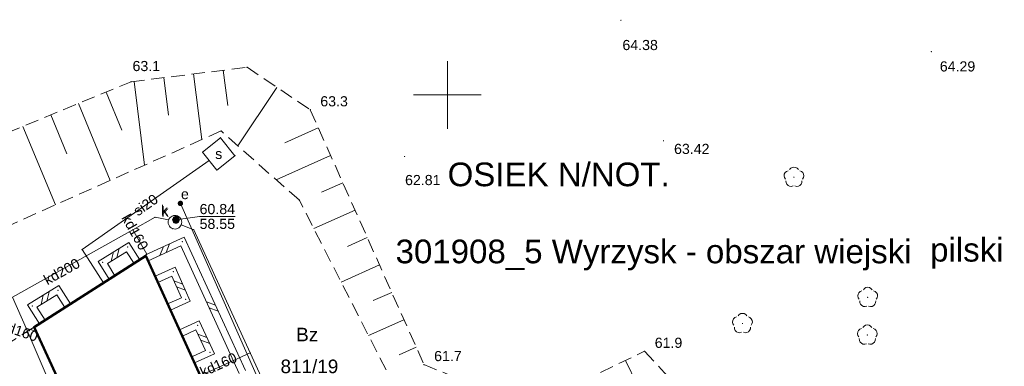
# Model space of a CAD drawing. Extents: x 6453267 to 6453477, y 5887877 to 5888047.
# Tile 4 of 8: x 6453318 to 6453391, y 5887930 to 5887956. Entities that reach past the tile are written whole.
import ezdxf
from ezdxf.enums import TextEntityAlignment as Align

# ---------------------------------------------------------------- set-up
doc = ezdxf.new("R2010")
doc.units = 0
doc.header["$PDSIZE"] = 0.75
for name, pattern in [('DWUKROPK4-3', [7, 4, -1, 0, -1, 0, -1]), ('KROPK3-2', [5, 3, -1, 0, -1]), ('PRZER2-1', [3, 2, -1]), ('PRZER3-2', [5, 3, -2])]:
    doc.linetypes.add(name, pattern=pattern)
doc.layers.get('0').update_dxf_attribs({"linetype": 'CONTINUOUS', "lineweight": 13})
for name, color, linetype, lineweight in [('GESBZO', 7, 'CONTINUOUS', 50), ('GESDZI_O', 7, 'CONTINUOUS', 18), ('GESJEW_O', 7, 'KROPK3-2', 35), ('GESJOB_O', 7, 'PRZER3-2', 35), ('GESJPO_O', 7, 'DWUKROPK4-3', 50), ('GESUZY_O', 7, 'CONTINUOUS', 18), ('GSLDSO', 7, 'CONTINUOUS', 18), ('GSPPRB', 7, 'CONTINUOUS', 18), ('GSPWPN', 7, 'CONTINUOUS', 13), ('GSPWPN_O', 7, 'CONTINUOUS', 13), ('GSPWPS', 7, 'CONTINUOUS', 13), ('GSPWPS_O', 7, 'CONTINUOUS', 13), ('GSSKOD', 7, 'PRZER2-1', 18), ('GSSZSN', 7, 'PRZER2-1', 18), ('GULSPR', 7, 'CONTINUOUS', 18), ('GULSPR_O', 7, 'CONTINUOUS', 18), ('GUPIWZ', 7, 'CONTINUOUS', 18), ('GUPIWZ_O', 7, 'CONTINUOUS', 18), ('GUPPRZ', 7, 'CONTINUOUS', 18), ('GUPPRZ_O', 7, 'CONTINUOUS', 18), ('GUSSUT', 7, 'CONTINUOUS', 18), ('GUSSUT_O', 7, 'CONTINUOUS', 18)]:
    doc.layers.add(name, color=color, linetype=linetype, lineweight=lineweight)
for name, color, linetype, lineweight, true_color in [('GSPRDL', 7, 'CONTINUOUS', 18, 0x008000), ('GULEPR', 1, 'CONTINUOUS', 18, 0xff0000), ('GULKPR', 7, 'CONTINUOUS', 18, 0x803300), ('GULKPR_O', 7, 'CONTINUOUS', 18, 0x803300), ('GUPEUT', 1, 'CONTINUOUS', 18, 0xff0000), ('GUPEUT_O', 1, 'CONTINUOUS', 18, 0xff0000), ('GUSKSD', 7, 'CONTINUOUS', 18, 0x803300), ('GUSKSD_O', 7, 'CONTINUOUS', 18, 0x803300)]:
    doc.layers.add(name, color=color, linetype=linetype, lineweight=lineweight, true_color=true_color)
doc.styles.add('GEO-INFO', font='arial.ttf')

# ---------------------------------------------------------------- blocks, each defined once
blk = doc.blocks.new('KOLO')
blk.add_hatch(color=0).paths.add_polyline_path([(-0.5, 0), (-0.482963, -0.12941), (-0.433013, -0.25), (-0.353553, -0.353553), (-0.25, -0.433013), (-0.12941, -0.482963), (0, -0.5), (0.12941, -0.482963), (0.25, -0.433013), (0.353553, -0.353553), (0.433013, -0.25), (0.482963, -0.12941), (0.5, 0), (0.482963, 0.12941), (0.433013, 0.25), (0.353553, 0.353553), (0.25, 0.433013), (0.12941, 0.482963), (0, 0.5), (-0.12941, 0.482963), (-0.25, 0.433013), (-0.353553, 0.353553), (-0.433013, 0.25), (-0.482963, 0.12941)])
blk = doc.blocks.new('SPDLP')
blk.add_hatch(color=0).paths.add_polyline_path([(0, -0.09), (0.027812, -0.085595), (0.052901, -0.072812), (0.072812, -0.052901), (0.085595, -0.027812), (0.09, 0), (0.085595, 0.027812), (0.072812, 0.052901), (0.052901, 0.072812), (0.027812, 0.085595), (0, 0.09), (-0.027812, 0.085595), (-0.052901, 0.072812), (-0.072812, 0.052901), (-0.085595, 0.027812), (-0.09, 0), (-0.085595, -0.027812), (-0.072812, -0.052901), (-0.052901, -0.072812), (-0.027812, -0.085595)])
at = {"color": 0}
for points in [[(-0.648554, 1.126667), (-0.481106, 1.325358), (-0.255912, 1.454989), (0, 1.5), (0.255912, 1.454989), (0.481106, 1.325358), (0.648554, 1.126667)], [(-1.271938, -0.268652), (-1.40916, -0.048001), (-1.462858, 0.20623), (-1.426585, 0.463525), (-1.304695, 0.693003), (-1.11182, 0.867117), (-0.871109, 0.964971)], [(0.871109, 0.964971), (1.11182, 0.867117), (1.304695, 0.693003), (1.426585, 0.463525), (1.462858, 0.20623), (1.40916, -0.048001), (1.271938, -0.268652)], [(-0.137547, -1.292703), (-0.389802, -1.355024), (-0.648184, -1.327532), (-0.881678, -1.213525), (-1.062258, -1.026689), (-1.168249, -0.78945), (-1.186929, -0.530282)], [(1.186929, -0.530282), (1.168249, -0.78945), (1.062258, -1.026689), (0.881678, -1.213525), (0.648184, -1.327532), (0.389802, -1.355024), (0.137547, -1.292703)]]:
    blk.add_lwpolyline(points, dxfattribs=at)
blk = doc.blocks.new('POINT')
at = {"color": 0}
blk.add_point((0, 0), dxfattribs=at)
blk = doc.blocks.new('OKRAG_PELNY')
at = {"true_color": 0xffffff}
blk.add_hatch(color=7, dxfattribs=at).paths.add_polyline_path([(-0.5, 0), (-0.482963, -0.12941), (-0.433013, -0.25), (-0.353553, -0.353553), (-0.25, -0.433013), (-0.12941, -0.482963), (0, -0.5), (0.12941, -0.482963), (0.25, -0.433013), (0.353553, -0.353553), (0.433013, -0.25), (0.482963, -0.12941), (0.5, 0), (0.482963, 0.12941), (0.433013, 0.25), (0.353553, 0.353553), (0.25, 0.433013), (0.12941, 0.482963), (0, 0.5), (-0.12941, 0.482963), (-0.25, 0.433013), (-0.353553, 0.353553), (-0.433013, 0.25), (-0.482963, 0.12941)])
at = {"color": 0}
blk.add_lwpolyline([(0, 0.5), (0.12941, 0.482963), (0.25, 0.433013), (0.353553, 0.353553), (0.433013, 0.25), (0.482963, 0.12941), (0.5, 0), (0.482963, -0.12941), (0.433013, -0.25), (0.353553, -0.353553), (0.25, -0.433013), (0.12941, -0.482963), (0, -0.5), (-0.12941, -0.482963), (-0.25, -0.433013), (-0.353553, -0.353553), (-0.433013, -0.25), (-0.482963, -0.12941), (-0.5, 0), (-0.482963, 0.12941), (-0.433013, 0.25), (-0.353553, 0.353553), (-0.25, 0.433013), (-0.12941, 0.482963)], close=True, dxfattribs=at)
blk = doc.blocks.new('PION_C')
at = {"color": 0}
blk.add_lwpolyline([(0, 0.5), (0, -0.5)], dxfattribs=at)
blk = doc.blocks.new('ODTN_1')
at = {"color": 0}
for points in [[(-1, -0.5), (0, 0.5)], [(0, -0.5), (1, 0.5)]]:
    blk.add_lwpolyline(points, dxfattribs=at)

msp = doc.modelspace()

# ---------------------------------------------------------------- linework, layer by layer
at = {"color": 7, "linetype": 'Continuous', "lineweight": 13, "elevation": 100, "flags": 128}
for points in [[(6453350, 5887947.5), (6453350, 5887952.5)], [(6453347.5, 5887950), (6453352.5, 5887950)]]:
    msp.add_lwpolyline(points, dxfattribs=at)
at = {"layer": 'GESBZO', "color": 7, "linetype": 'Continuous', "lineweight": 50, "elevation": 10.18}
msp.add_lwpolyline([(6453304.3, 5887922.86), (6453308.04, 5887925.56), (6453317.53, 5887912.36), (6453327.35, 5887916.84), (6453326.35, 5887917.78), (6453319.42, 5887932.84), (6453327.7, 5887938.1), (6453339.93, 5887911.2), (6453319.26, 5887901.84)], close=True, dxfattribs=at)
at = {"layer": 'GSLDSO', "color": 7, "linetype": 'Continuous', "lineweight": 18, "elevation": 10.18}
for points in [[(6453335.057, 5887929.634), (6453330.523, 5887939.501), (6453327.657, 5887938.198)], [(6453324.978, 5887936.378), (6453324.155, 5887937.701), (6453326.43, 5887939.103), (6453327.242, 5887937.813)], [(6453334.603, 5887929.426), (6453330.277, 5887938.839), (6453327.863, 5887937.742)], [(6453325.402, 5887936.642), (6453324.845, 5887937.539), (6453326.27, 5887938.417), (6453326.818, 5887937.547)], [(6453328.376, 5887936.607), (6453329.856, 5887937.282), (6453330.98, 5887934.765), (6453329.513, 5887934.102)], [(6453328.584, 5887936.153), (6453329.604, 5887936.618), (6453330.32, 5887935.015), (6453329.307, 5887934.558)], [(6453319.83, 5887933.095), (6453318.942, 5887934.479), (6453321.268, 5887935.912), (6453322.131, 5887934.565)], [(6453320.25, 5887933.365), (6453319.638, 5887934.321), (6453321.112, 5887935.228), (6453321.709, 5887934.295)], [(6453330.186, 5887932.638), (6453331.642, 5887933.3), (6453332.774, 5887930.865), (6453331.292, 5887930.202)], [(6453330.394, 5887932.182), (6453331.398, 5887932.64), (6453332.106, 5887931.115), (6453331.088, 5887930.658)]]:
    msp.add_lwpolyline(points, dxfattribs=at)
at = {"layer": 'GSPPRB', "color": 7, "linetype": 'Continuous', "lineweight": 18}
for p in [(6453335.18, 5887952.05, 10.28), (6453326.6, 5887950.98, 10.28), (6453339.85, 5887948.91, 10.28), (6453333.26, 5887947.34, 10.28), (6453333.21, 5887946.84, 10.28), (6453331.89, 5887945.78, 10.28), (6453332.376, 5887945.17, 10.28), (6453334.28, 5887945.51, 10.28), (6453332.95, 5887944.45, 10.28), (6453339.05, 5887942.22, 10.28), (6453330.25, 5887941.99, 10.28), (6453328.38, 5887940.96, 10.28), (6453329.38, 5887940.78, 10.28), (6453330.03, 5887941.06, 10.28), (6453326.74, 5887940.04, 10.28), (6453329.66, 5887940.13, 10.28), (6453330.31, 5887940.41, 10.28), (6453331.24, 5887940.04, 10.28), (6453322.98, 5887938.58, 10.28), (6453326.35, 5887938.76, 10.28), (6453330.4, 5887939.17, 10.28), (6453327.7, 5887938.1, 10.28), (6453327.76, 5887938.23, 10.28), (6453327.76, 5887937.97, 10.28), (6453324.5, 5887937.62, 10.28), (6453327.03, 5887937.68, 10.28), (6453325.19, 5887936.51, 10.28), (6453328.48, 5887936.38, 10.28), (6453329.73, 5887936.95, 10.28), (6453324.56, 5887936.11, 10.28), (6453321.19, 5887935.57, 10.28), (6453330.65, 5887934.89, 10.28), (6453319.29, 5887934.4, 10.28), (6453321.92, 5887934.43, 10.28), (6453329.41, 5887934.33, 10.28), (6453318.83, 5887932.77, 10.28), (6453319.42, 5887932.84, 10.28), (6453320.04, 5887933.23, 10.28), (6453331.52, 5887932.97, 10.28), (6453319.45, 5887932.56, 10.28), (6453330.29, 5887932.41, 10.28), (6453332.44, 5887930.99, 10.28), (6453335.42, 5887930.94, 10.28), (6453364.59, 5887931.06, 10.28), (6453331.19, 5887930.43, 10.28), (6453348.27, 5887930.08, 10.28)]:
    msp.add_point(p, dxfattribs=at)
at = {"layer": 'GSSKOD', "color": 7, "linetype": 'PRZER2-1', "lineweight": 18, "ltscale": 0.5, "elevation": 10.18}
msp.add_lwpolyline([(6453317.26, 5887931.48), (6453319.42, 5887932.84), (6453326.35, 5887917.78), (6453327.35, 5887916.84), (6453317.53, 5887912.36)], dxfattribs=at)
at = {"layer": 'GSSZSN', "color": 7, "linetype": 'PRZER2-1', "lineweight": 18, "ltscale": 0.5, "elevation": 10.06}
for points in [[(6453282.378, 5887931.761), (6453292.47, 5887936.89), (6453326.6, 5887950.98), (6453335.18, 5887952.05), (6453339.85, 5887948.91), (6453348.27, 5887930.08), (6453355.93, 5887926.89), (6453364.59, 5887931.06)], [(6453364.59, 5887931.06), (6453367.51, 5887927.9), (6453354.6, 5887922.48), (6453346.83, 5887927.01), (6453339.05, 5887942.22), (6453333.26, 5887947.34), (6453313.08, 5887938.35), (6453290.65, 5887930.97), (6453282.378, 5887927.247)]]:
    msp.add_lwpolyline(points, dxfattribs=at)
at = {"layer": 'GSSZSN', "color": 7, "linetype": 'Continuous', "lineweight": 18, "elevation": 10.06, "flags": 128}
for points in [[(6453333.424, 5887951.831), (6453333.749, 5887949.226)], [(6453326.821, 5887951.008), (6453327.593, 5887944.816)], [(6453329.022, 5887951.282), (6453329.367, 5887948.521)], [(6453331.223, 5887951.557), (6453331.829, 5887946.702)], [(6453324.756, 5887950.219), (6453325.918, 5887947.403)], [(6453337.393, 5887950.562), (6453334.494, 5887946.249)], [(6453322.705, 5887949.372), (6453325.054, 5887943.684)], [(6453320.655, 5887948.526), (6453321.841, 5887945.653)], [(6453318.605, 5887947.679), (6453321, 5887941.878)], [(6453340.453, 5887947.563), (6453337.98, 5887946.457)], [(6453341.358, 5887945.538), (6453337.333, 5887943.738)], [(6453342.263, 5887943.513), (6453340.687, 5887942.808)], [(6453343.169, 5887941.488), (6453340.122, 5887940.125)], [(6453344.074, 5887939.463), (6453342.604, 5887938.805)], [(6453344.98, 5887937.438), (6453342.145, 5887936.17)], [(6453345.885, 5887935.413), (6453344.521, 5887934.803)], [(6453346.791, 5887933.388), (6453344.168, 5887932.215)], [(6453347.696, 5887931.363), (6453346.438, 5887930.8)], [(6453363.176, 5887930.379), (6453364.037, 5887928.591)]]:
    msp.add_lwpolyline(points, dxfattribs=at)
at = {"layer": 'GULEPR', "color": 1, "linetype": 'Continuous', "lineweight": 18, "true_color": 0xff0000, "elevation": 10.14}
msp.add_lwpolyline([(6453343.05, 5887913.08), (6453330.25, 5887941.99)], dxfattribs=at)
at = {"layer": 'GULKPR', "color": 36, "linetype": 'Continuous', "lineweight": 18, "true_color": 0x803300, "elevation": 10.14}
for points in [[(6453325.11, 5887918.26), (6453321.94, 5887925.52), (6453318.83, 5887932.77), (6453317.82, 5887935.06), (6453326.74, 5887940.04), (6453328.38, 5887940.96), (6453329.38, 5887940.78)], [(6453327.76, 5887938.23), (6453326.74, 5887940.04)], [(6453345.03, 5887910.01), (6453338.28, 5887924.72), (6453335.42, 5887930.94), (6453331.24, 5887940.04), (6453330.31, 5887940.41)], [(6453319.45, 5887932.56), (6453318.83, 5887932.77)], [(6453331.87, 5887929.32), (6453335.42, 5887930.94)]]:
    msp.add_lwpolyline(points, dxfattribs=at)
at = {"layer": 'GULSPR', "color": 7, "linetype": 'Continuous', "lineweight": 18, "elevation": 10.14}
msp.add_lwpolyline([(6453332.376, 5887945.17), (6453322.98, 5887938.58), (6453324.56, 5887936.11)], dxfattribs=at)
at = {"layer": 'GUPPRZ_O', "color": 36, "linetype": 'Continuous', "lineweight": 9, "true_color": 0x803300, "elevation": 10.8, "flags": 128}
for points in [[(6453334.29, 5887941.023), (6453331.67, 5887941.023), (6453329.92, 5887940.78)], [(6453331.67, 5887941.023), (6453334.29, 5887941.023)]]:
    msp.add_lwpolyline(points, dxfattribs=at)
at = {"layer": 'GUSKSD', "color": 36, "linetype": 'Continuous', "lineweight": 18, "true_color": 0x803300, "elevation": 10.14}
msp.add_lwpolyline([(6453329.66, 5887940.13, -0.414214), (6453329.38, 5887940.78, -0.414214), (6453330.03, 5887941.06, -1)], format="xyb", close=True, dxfattribs=at)
at = {"layer": 'GUSSUT', "color": 7, "linetype": 'Continuous', "lineweight": 18, "elevation": 10.14}
msp.add_lwpolyline([(6453332.95, 5887944.45), (6453331.89, 5887945.78), (6453333.21, 5887946.84), (6453334.28, 5887945.51)], close=True, dxfattribs=at)

# ---------------------------------------------------------------- block references
at = {"layer": 'GSLDSO', "color": 7, "lineweight": 18, "xscale": 0.5, "yscale": 0.5}
for name, p, rotation in [('ODTN_1', (6453325.425, 5887938.19, 10.18), 31.64204898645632), ('ODTN_1', (6453329.091, 5887938.575, 10.18), 204.4439547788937), ('PION_C', (6453327.03, 5887937.68, 10.18), 302.1957339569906), ('PION_C', (6453327.76, 5887937.97, 10.18), 204.4439547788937), ('PION_C', (6453325.19, 5887936.51, 10.18), 121.8659777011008), ('PION_C', (6453328.48, 5887936.38, 10.18), 24.51298581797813), ('ODTN_1', (6453330.19, 5887935.92, 10.18), 294.0656315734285), ('ODTN_1', (6453320.24, 5887934.985, 10.18), 31.62432425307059), ('ODTN_1', (6453332.61, 5887934.361, 10.18), 114.6808421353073), ('PION_C', (6453321.92, 5887934.43, 10.18), 302.6335028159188), ('PION_C', (6453329.41, 5887934.33, 10.18), 204.3045492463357), ('PION_C', (6453320.04, 5887933.23, 10.18), 122.6609127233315), ('PION_C', (6453330.29, 5887932.41, 10.18), 24.47904097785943), ('ODTN_1', (6453331.98, 5887931.98, 10.18), 294.9217705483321), ('PION_C', (6453331.19, 5887930.43, 10.18), 204.1323796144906)]:
    msp.add_blockref(name, p, dxfattribs=dict(at, rotation=rotation))
at = {"layer": 'GSPRDL', "color": 96, "lineweight": 18, "true_color": 0x008000, "xscale": 0.5, "yscale": 0.5}
for p in [(6453375.64, 5887943.924, 10.12), (6453381.097, 5887935.043, 10.12), (6453371.831, 5887933.11, 10.12), (6453381.069, 5887932.256, 10.12)]:
    msp.add_blockref('SPDLP', p, dxfattribs=at)
at = {"layer": 'GSPWPN', "color": 7, "lineweight": 13, "xscale": 0.09, "yscale": 0.09}
for p in [(6453326.6, 5887950.98, 10.08), (6453339.85, 5887948.91, 10.08), (6453364.59, 5887931.06, 10.08), (6453348.27, 5887930.08, 10.08)]:
    msp.add_blockref('KOLO', p, dxfattribs=at)
at = {"layer": 'GSPWPS', "color": 7, "lineweight": 13, "xscale": 0.09, "yscale": 0.09}
for p in [(6453362.836, 5887955.52, 10.08), (6453385.806, 5887953.206, 10.08), (6453365.991, 5887946.619, 10.08), (6453346.835, 5887945.453, 10.08)]:
    msp.add_blockref('KOLO', p, dxfattribs=at)
at = {"layer": 'GUPEUT', "color": 1, "lineweight": 18, "true_color": 0xff0000, "xscale": 0.4, "yscale": 0.4}
msp.add_blockref('KOLO', (6453330.25, 5887941.99, 10.16), dxfattribs=at)
at = {"layer": 'GUPIWZ', "color": 7, "lineweight": 18, "xscale": 0.5, "yscale": 0.5}
msp.add_blockref('OKRAG_PELNY', (6453329.92, 5887940.78, 10.18), dxfattribs=at)
at = {"layer": 'GUPPRZ', "color": 36, "lineweight": 18, "true_color": 0x803300}
msp.add_blockref('POINT', (6453329.92, 5887940.78, 10.16), dxfattribs=at)

# ---------------------------------------------------------------- texts
at = {"layer": 'GESDZI_O', "color": 7, "linetype": 'Continuous', "lineweight": 0, "style": 'GEO-INFO'}
msp.add_text('811/19', height=1, dxfattribs=at).set_placement((6453339.795, 5887929.942, 10.81), align=Align.MIDDLE_CENTER)
at = {"layer": 'GESJEW_O', "color": 7, "linetype": 'Continuous', "lineweight": 0, "style": 'GEO-INFO'}
msp.add_text('301908_5 Wyrzysk - obszar wiejski', height=1.75, dxfattribs=at).set_placement((6453365.254, 5887938.436, 10.8), align=Align.MIDDLE_CENTER)
at = {"layer": 'GESJOB_O', "color": 7, "linetype": 'Continuous', "lineweight": 0, "style": 'GEO-INFO'}
msp.add_text('OSIEK N/NOT. ', height=1.75, dxfattribs=at).set_placement((6453358.575, 5887944.132, 10.8), align=Align.MIDDLE_CENTER)
at = {"layer": 'GESJPO_O', "color": 7, "linetype": 'Continuous', "lineweight": 0, "style": 'GEO-INFO'}
msp.add_text('pilski', height=1.75, dxfattribs=at).set_placement((6453388.43, 5887938.563, 10.8), align=Align.MIDDLE_CENTER)
at = {"layer": 'GESUZY_O', "color": 96, "linetype": 'Continuous', "lineweight": 0, "true_color": 0x008000, "style": 'GEO-INFO'}
msp.add_text('Bz', height=1, dxfattribs=at).set_placement((6453339.629, 5887932.298, 10.8), align=Align.MIDDLE_CENTER)
at = {"layer": 'GSPWPN_O', "color": 7, "linetype": 'Continuous', "lineweight": 0, "style": 'GEO-INFO'}
for s, p in [('63.1', (6453326.707, 5887951.766, 10.8)), ('63.3', (6453340.6, 5887949.16, 10.8)), ('61.9', (6453365.34, 5887931.31, 10.8)), ('61.7', (6453349.02, 5887930.33, 10.8))]:
    msp.add_text(s, height=0.75, dxfattribs=at).set_placement(p)
at = {"layer": 'GSPWPS_O', "color": 7, "linetype": 'Continuous', "lineweight": 0, "style": 'GEO-INFO'}
for s, p in [('64.38', (6453362.95, 5887954.07, 10.8)), ('64.29', (6453386.43, 5887952.49, 10.8)), ('63.42', (6453366.77, 5887946.39, 10.8)), ('62.81', (6453346.87, 5887944.09, 10.8))]:
    msp.add_text(s, height=0.75, dxfattribs=at).set_placement(p, align=Align.TOP_LEFT)
at = {"layer": 'GULKPR_O', "color": 36, "linetype": 'Continuous', "lineweight": 0, "true_color": 0x803300, "style": 'GEO-INFO'}
for s, rotation, p in [('kd160', 299.40282, (6453326.895, 5887939.871, 10.8)), ('kd200', 29.17443, (6453321.471, 5887936.955, 10.8)), ('kd160', 341.28827, (6453318.32, 5887932.566, 10.8)), ('kd160', 24.529, (6453333.063, 5887930.067, 10.8))]:
    msp.add_text(s, height=0.75, rotation=rotation, dxfattribs=at).set_placement(p, align=Align.MIDDLE_CENTER)
at = {"layer": 'GULSPR_O', "color": 7, "linetype": 'Continuous', "lineweight": 0, "style": 'GEO-INFO'}
msp.add_text('si20', height=0.75, rotation=35.0471, dxfattribs=at).set_placement((6453327.678, 5887941.875, 10.8), align=Align.MIDDLE_CENTER)
at = {"layer": 'GUPEUT_O', "color": 1, "linetype": 'Continuous', "lineweight": 0, "true_color": 0xff0000, "style": 'GEO-INFO'}
msp.add_text('e', height=0.75, dxfattribs=at).set_placement((6453330.874, 5887942.304, 10.8), align=Align.RIGHT)
at = {"layer": 'GUPIWZ_O', "color": 7, "linetype": 'Continuous', "lineweight": 0, "style": 'GEO-INFO'}
msp.add_text('k', height=0.75, dxfattribs=at).set_placement((6453329.332, 5887941.108, 10.8), align=Align.RIGHT)
at = {"layer": 'GUPPRZ_O', "color": 36, "linetype": 'Continuous', "lineweight": 0, "true_color": 0x803300, "style": 'GEO-INFO'}
for s, p in [('60.84', (6453331.67, 5887941.196, 10.8)), ('58.55', (6453331.67, 5887940.101, 10.8))]:
    msp.add_text(s, height=0.75, dxfattribs=at).set_placement(p)
at = {"layer": 'GUSKSD_O', "color": 36, "linetype": 'Continuous', "lineweight": 0, "true_color": 0x803300, "style": 'GEO-INFO'}
msp.add_text('k', height=0.75, dxfattribs=at).set_placement((6453329.112, 5887941.392, 10.8), align=Align.MIDDLE_CENTER)
at = {"layer": 'GUSSUT_O', "color": 7, "linetype": 'Continuous', "lineweight": 0, "style": 'GEO-INFO'}
msp.add_text('s', height=0.75, dxfattribs=at).set_placement((6453333.085, 5887945.649, 10.8), align=Align.MIDDLE_CENTER)

doc.saveas('drawing.dxf')
